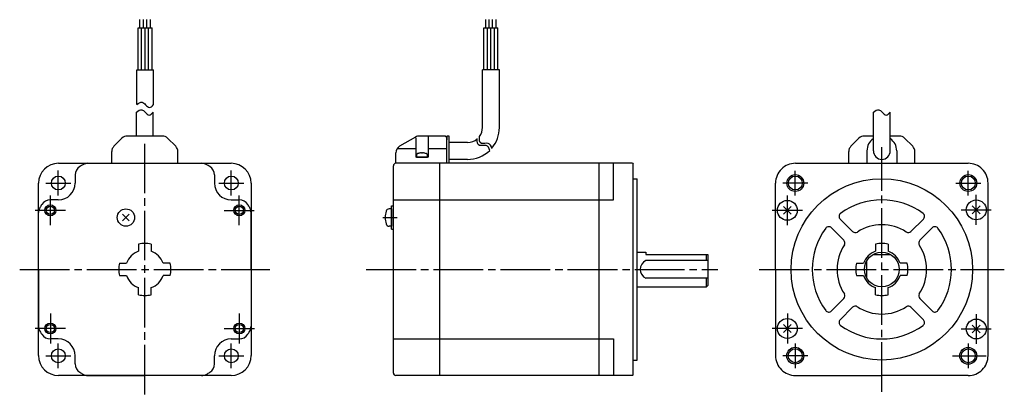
# Model space of a CAD drawing. Extents: x -347 to 49, y -50 to 101.
import ezdxf

# ---------------------------------------------------------------- set-up
doc = ezdxf.new("R2010")
doc.units = 0
doc.header["$MEASUREMENT"] = 0
doc.header["$PDSIZE"] = -0.5
doc.linetypes.add('CENTER', pattern=[27, 20, -2, 3, -2])
doc.layers.get('0').update_dxf_attribs({"linetype": 'CONTINUOUS'})

# ---------------------------------------------------------------- blocks, each defined once
blk = doc.blocks.new('A$C218608AE')
for p, q in [((-298.47, 97.29), (-298.47, 100.64)), ((-297.07, 97.29), (-297.07, 100.64)), ((-295.67, 97.29), (-295.67, 100.64)), ((-294.27, 97.29), (-294.27, 100.64)), ((-159.37, 97.29), (-159.37, 100.64)), ((-157.97, 97.29), (-157.97, 100.64)), ((-156.57, 97.29), (-156.57, 100.64)), ((-155.17, 97.29), (-155.17, 100.64)), ((-299.17, 80.4), (-299.17, 97.29)), ((-299.17, 97.29), (-293.57, 97.29)), ((-297.77, 80.4), (-297.77, 97.29)), ((-296.37, 80.4), (-296.37, 97.29)), ((-294.97, 80.4), (-294.97, 97.29)), ((-293.57, 80.4), (-293.57, 97.29)), ((-160.07, 97.29), (-154.47, 97.29)), ((-160.07, 80.4), (-160.07, 97.29)), ((-158.67, 80.4), (-158.67, 97.29)), ((-157.27, 80.4), (-157.27, 97.29)), ((-155.87, 80.4), (-155.87, 97.29)), ((-154.47, 80.4), (-154.47, 97.29)), ((-154.47, 86.36), (-154.47, 91.25)), ((-299.77, 66.39), (-299.77, 80.4)), ((-299.77, 80.4), (-292.97, 80.4)), ((-292.97, 66.39), (-292.97, 80.4)), ((-153.87, 80.4), (-160.67, 80.4)), ((-160.67, 57.15), (-160.67, 80.4)), ((-153.87, 57.15), (-153.87, 80.4)), ((-299.9, 53.75), (-299.9, 63.34)), ((-293.1, 53.75), (-293.1, 63.34)), ((-3.4, 47.75), (-3.4, 63.34)), ((3.4, 47.75), (3.4, 63.34)), ((-308.92, 49.63), (-305.68, 52.87)), ((-293.1, 53.75), (-303.56, 53.75)), ((-289.44, 53.75), (-293.1, 53.75)), ((-287.32, 52.87), (-284.08, 49.63)), ((-187.54, 53.35), (-194, 49.62)), ((-187.5, 53.08), (-187.5, 45.25)), ((-175.5, 53.75), (-186.04, 53.75)), ((-182.5, 53.75), (-182.5, 45.25)), ((-175.5, 53.75), (-175, 53.25)), ((-174, 53.75), (-175, 53.75)), ((-175, 53.75), (-175, 52.25)), ((-175, 42.75), (-175, 53.25)), ((-174, 42.75), (-174, 53.75)), ((-12.42, 49.63), (-9.18, 52.87)), ((-3.4, 53.75), (-7.06, 53.75)), ((7.06, 53.75), (3.4, 53.75)), ((9.18, 52.87), (12.42, 49.63)), ((-194.95, 48.75), (-187.5, 48.75)), ((-182.5, 48.75), (-175, 48.75)), ((-166.67, 51.15), (-174, 51.15)), ((-6, 47.75), (-6, 42.75)), ((6, 47.75), (6, 42.75)), ((-309.8, 42.75), (-309.8, 47.51)), ((-283.2, 42.75), (-283.2, 47.51)), ((-195.5, 42.75), (-195.5, 47.02)), ((-182.5, 45.25), (-187.5, 45.25)), ((-166.67, 44.35), (-174, 44.35)), ((-13.3, 42.75), (-13.3, 47.51)), ((13.3, 42.75), (13.3, 47.51)), ((-331.25, 42.75), (-261.75, 42.75)), ((-319.37, 42.75), (-273.63, 42.75)), ((-196.5, -41.75), (-196.5, 41.75)), ((-100.3, 42.75), (-195.5, 42.75)), ((-177.8, -42.45), (-177.8, 42.75)), ((-113.7, -42.75), (-113.7, 42.75)), ((-108, 28), (-108, 42.75)), ((-100.3, 42.75), (-100, 42.45)), ((-100, -42.45), (-100, 42.45)), ((-34.75, 42.75), (34.75, 42.75)), ((-324.5, 38.06), (-324.5, 34.8)), ((-268.5, 38.06), (-268.5, 34.79)), ((-100, 36.51), (-98.48, 36.51)), ((-98.48, -36.51), (-98.48, 36.51)), ((-339.25, -34.75), (-339.25, 34.75)), ((-253.75, 34.75), (-253.75, -34.75)), ((-42.75, 0), (-42.75, 34.75)), ((42.74, -34.91), (42.75, 34.75)), ((-331.3, 28), (-334.56, 28)), ((-261.7, 27.99), (-258.43, 27.99)), ((-196.5, 28), (-108, 28)), ((-197.2, 24.41), (-198.18, 24.41)), ((-197.2, 16.21), (-197.2, 25.61)), ((-197.2, 25.61), (-196.5, 25.61)), ((-197.2, 24.41), (-197.2, 17.41)), ((-39.6, 22.21), (-36.41, 25.39)), ((-39.6, 25.39), (-36.41, 22.21)), ((36.41, 22.4), (39.6, 25.59)), ((36.41, 25.59), (39.6, 22.4)), ((-339.25, 0), (-339.25, 22.88)), ((-305.49, 19.53), (-302.73, 22.29)), ((-305.49, 22.29), (-302.73, 19.53)), ((-253.76, -0.01), (-253.75, 22.87)), ((-16.76, 20.29), (-11.73, 15.26)), ((11.73, 15.26), (16.76, 20.29)), ((-197.2, 17.41), (-198.18, 17.41)), ((-197.2, 16.21), (-196.5, 16.21)), ((-20.29, 16.76), (-15.26, 11.73)), ((15.26, 11.73), (20.29, 16.76)), ((-299, 10.2), (-299, 7.34)), ((-294, 10.2), (-294, 7.34)), ((-2.5, 10.2), (-2.5, 7.34)), ((2.5, 10.2), (2.5, 7.34)), ((-98.48, 7), (-95, 7)), ((-95, 7), (-95, 6.2)), ((-94.8, 6), (-70, 6)), ((-70.5, 3.57), (-70.5, 6)), ((-70, 6), (-70, -6.5)), ((-3.61, 6), (3.61, 6)), ((-306.7, 2.5), (-303.84, 2.5)), ((-286.3, 2.5), (-289.17, 2.5)), ((-70, 3.57), (-95, 3.57)), ((-10.2, 2.5), (-7.34, 2.5)), ((-6.02, -3.57), (-6.02, 3.57)), ((10.2, 2.5), (7.33, 2.5)), ((-339.25, 0), (-339.25, -22.88)), ((-306.7, -2.5), (-303.84, -2.5)), ((-286.3, -2.5), (-289.17, -2.5)), ((-253.76, -0.01), (-253.76, -22.89)), ((-70, -3.57), (-95, -3.57)), ((-70.5, -7), (-70.5, -3.57)), ((-42.75, 0), (-42.75, -34.75)), ((-10.2, -2.5), (-7.34, -2.5)), ((10.2, -2.5), (7.33, -2.5)), ((-299, -10.2), (-299, -7.34)), ((-294, -10.2), (-294, -7.34)), ((-98.48, -7), (-70.5, -7)), ((-70.5, -7), (-70, -6.5)), ((-2.5, -10.2), (-2.5, -7.34)), ((2.5, -10.2), (2.5, -7.34)), ((-20.29, -16.75), (-15.26, -11.73)), ((15.26, -11.73), (20.29, -16.75)), ((-16.76, -20.29), (-11.73, -15.26)), ((11.73, -15.26), (16.76, -20.29)), ((-39.6, -25.39), (-36.41, -22.21)), ((-39.6, -22.21), (-36.41, -25.39)), ((36.41, -25.59), (39.59, -22.41)), ((36.41, -22.41), (39.59, -25.59)), ((-331.3, -28), (-334.56, -28)), ((-261.71, -28.01), (-258.44, -28.01)), ((-196.5, -28), (-108, -28)), ((-108, -28), (-108, -42.75)), ((-324.5, -38.07), (-324.5, -34.8)), ((-268.51, -38.07), (-268.51, -34.81)), ((-100, -36.51), (-98.48, -36.51)), ((-261.75, -42.75), (-331.25, -42.75)), ((-319.38, -42.75), (-296.51, -42.75)), ((-273.63, -42.76), (-296.5, -42.75)), ((-100.3, -42.75), (-195.5, -42.75)), ((-100, -42.45), (-100.3, -42.75)), ((-34.75, -42.75), (-0.01, -42.75)), ((34.74, -42.76), (0, -42.75))]:
    blk.add_line(p, q)
at = {"linetype": 'CENTER'}
for p, q in [((-296.5, -50.34), (-296.5, 50.75)), ((0, -49.28), (0, 49.28)), ((0, -49.28), (0, 49.28)), ((-331.3, 29.8), (-331.3, 39.8)), ((-261.7, 29.8), (-261.7, 39.8)), ((-336.3, 34.8), (-326.3, 34.8)), ((-266.7, 34.8), (-256.7, 34.8)), ((-334.51, 17.82), (-334.51, 29.85)), ((-258.49, 17.82), (-258.49, 29.85)), ((-38.01, 17.82), (-38.01, 29.85)), ((38, 18.02), (38.01, 30.04)), ((-328.46, 23.8), (-340.55, 23.8)), ((-328.45, 23.8), (-340.55, 23.8)), ((-264.55, 23.8), (-252.45, 23.8)), ((-264.54, 23.8), (-252.45, 23.8)), ((-31.95, 23.8), (-44.05, 23.8)), ((-31.96, 23.8), (-44.05, 23.8)), ((31.95, 24), (44.04, 24)), ((31.96, 24), (44.05, 24)), ((-200.75, 20.91), (-194.93, 20.91)), ((-346.84, 0), (-246.16, 0)), ((-49.28, 0), (49.28, 0)), ((-207.39, 0), (-66.01, 0)), ((-334.51, -17.83), (-334.51, -29.85)), ((-258.49, -17.83), (-258.49, -29.85)), ((-38.01, -17.82), (-38.01, -29.85)), ((38, -18.02), (38, -30.05)), ((-328.46, -23.8), (-340.56, -23.8)), ((-328.45, -23.8), (-340.55, -23.8)), ((-264.55, -23.8), (-252.45, -23.8)), ((-264.54, -23.8), (-252.44, -23.8)), ((-31.96, -23.8), (-44.05, -23.8)), ((-31.95, -23.8), (-44.05, -23.8)), ((31.95, -24), (44.04, -24)), ((-331.3, -39.8), (-331.3, -29.8)), ((-261.7, -39.8), (-261.7, -29.8)), ((-336.3, -34.8), (-326.3, -34.8)), ((-266.7, -34.8), (-256.7, -34.8)), ((28.43, -34.81), (41.96, -34.82))]:
    blk.add_line(p, q, dxfattribs=at)
at = {"extrusion": (1, -1e-16, -2e-16)}
blk.add_line((-184.77, 46.82), (-185.23, 46.82), dxfattribs=at)
at = {"linetype": 'CENTER', "ltscale": 0.5}
for p, q in [((-34.8, 29.81), (-34.8, 39.79)), ((34.8, 29.81), (34.8, 39.79)), ((-29.81, 34.8), (-39.79, 34.8)), ((29.81, 34.8), (39.79, 34.8)), ((-34.81, -29.8), (-34.82, -39.77)), ((34.79, -29.83), (34.78, -39.8)), ((-29.83, -34.79), (-39.8, -34.78))]:
    blk.add_line(p, q, dxfattribs=at)
blk.add_lwpolyline([(-186.22, 46.82), (-186.24, 46.82, 0.018764), (-186.67, 46.71, 0.333667), (-187.25, 45.94), (-187.25, 45.25), (-182.75, 45.25), (-182.75, 45.94, 0.333667), (-183.33, 46.71, 0.018764), (-183.76, 46.82), (-183.78, 46.82)], format="xyb")
for centre, radius in [((-331.3, 34.8), 2.8), ((-261.7, 34.8), 2.8), ((-34.8, 34.8), 3.4), ((-34.8, 34.8), 2.8), ((0, 0), 36.51), ((34.8, 34.8), 3.4), ((34.8, 34.8), 2.8), ((-38.01, 23.8), 4), ((38, 24), 4), ((-334.51, 23.8), 2.2), ((-334.51, 23.8), 1.65), ((-304.11, 20.91), 3.5), ((-258.49, 23.8), 2.2), ((-258.49, 23.8), 1.65), ((0, 0), 7), ((-38.01, -23.8), 4), ((-334.51, -23.8), 2.2), ((-334.51, -23.8), 1.65), ((-258.49, -23.8), 2.2), ((-258.49, -23.8), 1.65), ((38, -24), 4), ((-34.82, -34.78), 3.4), ((34.78, -34.82), 3.4), ((-331.3, -34.8), 2.8), ((-261.7, -34.8), 2.8), ((-34.82, -34.78), 2.8), ((34.78, -34.82), 2.8)]:
    blk.add_circle(centre, radius)
for centre, radius, start, end in [((-166.67, 57.15), 6, 323.3144, 0), ((-166.67, 57.15), 12.8, 319.8527, 0), ((-303.56, 50.75), 3, 90, 135), ((-289.44, 50.75), 3, 45, 90), ((-186.04, 50.75), 3, 90, 120), ((-166.67, 57.15), 6, 270, 310.8807), ((-7.06, 50.75), 3, 90, 135), ((0, 47.75), 6, 124.5088, 180), ((0, 47.75), 6, 0, 55.4725), ((7.06, 50.75), 3, 45, 90), ((-306.8, 47.51), 3, 135, 180), ((-286.2, 47.51), 3, 0, 45), ((-192.5, 47.02), 3, 120, 180), ((-166.67, 57.15), 12.8, 270, 314.2196), ((-10.3, 47.51), 3, 135, 180), ((0, 47.75), 3.4, 180, 0), ((10.3, 47.51), 3, 0, 45), ((-331.25, 34.75), 8, 90, 180), ((-261.75, 34.75), 8, 0, 90), ((-195.5, 41.75), 1, 90, 180), ((-195.5, 41.75), 1, 90, 180), ((-195.5, 41.75), 1, 90, 180), ((-34.75, 34.75), 8, 90, 180.0014), ((34.75, 34.75), 8, 359.989, 90), ((-331.3, 34.8), 6.8, 270, 0), ((-261.7, 34.79), 6.8, 179.9904, 269.9904), ((-334.56, 24), 4, 90, 147.7689), ((-258.44, 23.99), 4, 32.2215, 89.9904), ((0, 0), 28, 53.6816, 126.3184), ((-335.25, 22.88), 4, 149.4416, 180), ((-296.5, 0), 49, 147.7689, 149.4416), ((-296.51, 0), 49, 30.5488, 32.2215), ((-257.75, 22.87), 4, 359.9904, 30.5488), ((-198.18, 23.11), 1.3, 90.0005, 163.3977), ((-190.8, 20.91), 9, 163.3982, 196.6016), ((-15.7, 21.35), 1.5, 126.3184, 225.5754), ((15.69, 21.35), 1.5, 315, 53.6816), ((-198.18, 18.71), 1.3, 196.6021, 269.9992), ((0, 0), 28, 143.6815, 216.3184), ((-21.35, 15.7), 1.5, 45, 143.6815), ((0, 0), 18, 56.837, 123.1629), ((21.35, 15.7), 1.5, 36.3184, 134.9999), ((0, 0), 28, 323.6814, 36.3184), ((-10.67, 16.32), 1.5, 225.0001, 303.717), ((10.67, 16.32), 1.5, 235.9174, 315), ((-296.5, 0), 10.5, 90, 103.7741), ((-296.5, 0), 10.5, 76.2259, 90), ((0, 0), 18, 146.837, 213.163), ((-16.32, 10.67), 1.5, 326.8369, 45), ((0, 0), 10.5, 90, 103.7741), ((0, 0), 10.5, 76.2259, 90), ((16.32, 10.67), 1.5, 134.9999, 214.0323), ((0, 0), 18, 326.8369, 33.163), ((-296.5, 0), 7.75, 108.8191, 161.1809), ((-296.5, 0), 7.75, 18.8191, 71.1809), ((-94.8, 6.2), 0.2, 180, 270), ((0, 0), 7.75, 108.8191, 161.1809), ((0, 0), 7.75, 18.8191, 71.1809), ((-296.5, 0), 10.5, 166.2259, 180), ((-296.5, 0), 10.5, 180, 193.7741), ((-296.5, 0), 10.5, 0, 13.7741), ((-296.5, 0), 10.5, 346.2259, 0), ((-93.2, 0), 4, 116.7455, 243.2545), ((0, 0), 10.5, 166.2259, 180), ((0, 0), 10.5, 180, 193.7741), ((0, 0), 10.5, 0, 13.7741), ((0, 0), 10.5, 346.2259, 0), ((-296.5, 0), 7.75, 198.8191, 251.1809), ((-296.5, 0), 7.75, 288.8191, 341.1809), ((0, 0), 7.75, 198.8191, 251.1809), ((0, 0), 7.75, 288.8191, 341.1809), ((-296.5, 0), 10.5, 256.2259, 270), ((-296.5, 0), 10.5, 270, 283.7741), ((-16.32, -10.67), 1.5, 315, 33.163), ((0, 0), 10.5, 256.2259, 270), ((0, 0), 10.5, 270, 283.7741), ((16.32, -10.67), 1.5, 146.4498, 225), ((-10.67, -16.32), 1.5, 56.837, 134.9999), ((0, 0), 18, 236.837, 303.1628), ((10.67, -16.32), 1.5, 45, 123.1629), ((-21.35, -15.69), 1.5, 216.3184, 315), ((21.35, -15.69), 1.5, 225.0001, 323.8467), ((-335.25, -22.88), 4, 180.0005, 210.5589), ((-257.76, -22.89), 4, 329.4315, 359.9899), ((-15.7, -21.35), 1.5, 134.9999, 233.6816), ((0, 0), 28, 233.6816, 306.3181), ((15.69, -21.35), 1.5, 306.3184, 45), ((-296.5, 0), 49, 210.5589, 212.2316), ((-334.56, -24), 4, 212.2316, 270.0005), ((-258.44, -24.01), 4, 269.9899, 327.7588), ((-296.51, 0), 49, 327.7588, 329.4315), ((-331.3, -34.8), 6.8, 0.0005, 90.0005), ((-261.71, -34.81), 6.8, 89.9899, 179.9899), ((-331.25, -34.75), 8, 180, 270), ((-261.75, -34.75), 8, 270, 0), ((-34.75, -34.75), 8, 179.9992, 270.0005), ((34.74, -34.76), 8, 269.9899, 359.9913), ((-195.5, -41.75), 1, 180, 270)]:
    blk.add_arc(centre, radius, start, end)
at = {"ltscale": 0.779656}
for centre, radius, start, end in [((-320.5, 38.06), 4, 122.2305, 180), ((-296.5, 0), 49, 120.5539, 122.2305), ((-319.37, 38.75), 4, 90, 120.5539), ((-273.63, 38.75), 4, 59.4461, 90), ((-296.5, 0), 49, 57.7599, 59.4461), ((-272.5, 38.06), 4, 359.9904, 57.7599), ((-320.5, -38.07), 4, 180.0005, 237.77), ((-272.51, -38.07), 4, 302.2204, 359.9899), ((-296.5, 0), 49, 237.77, 239.4416), ((-319.38, -38.75), 4, 239.4416, 270.0005), ((-273.63, -38.76), 4, 269.9899, 300.5488), ((-296.5, 0), 49, 300.5488, 302.2204)]:
    blk.add_arc(centre, radius, start, end, dxfattribs=at)
for centre, major_axis, ratio, start_param, end_param in [((-185, 40.95), (0, 5.99), 0.999848, 0.094531, 0.203406), ((-185.18, 40.95), (0, 5.98), 0.913545, 0.028904, 0.070845), ((-185.41, 40.95), (0, 5.98), 0.406737, -0.070845, -0.028904), ((-185.25, 40.95), (0, 5.99), 0.017452, -0.203062, -0.094531), ((-185.25, 40.95), (0, 5.99), 0.017452, -0.203406, -0.094531), ((-184.75, 40.95), (0, 5.99), 0.017452, 0.094531, 0.203406), ((-184.59, 40.95), (0, 5.98), 0.406737, 0.028904, 0.070845), ((-184.82, 40.95), (0, 5.98), 0.913545, -0.070845, -0.028904), ((-185, 40.95), (0, 5.99), 0.999848, -0.203406, -0.094531)]:
    blk.add_ellipse(centre, major_axis=major_axis, ratio=ratio, start_param=start_param, end_param=end_param)
for points, knots in [([(-299.77, 66.39), (-299.03, 66.95), (-297.74, 67.92), (-296.16, 66.37), (-294.65, 64.64), (-293.54, 65.79), (-292.97, 66.39)], [0, 0, 0, 0, 2.381773, 4.112787, 6.02178, 8.090052, 8.090052, 8.090052, 8.090052]), ([(-299.9, 63.34), (-299.16, 63.91), (-297.87, 64.88), (-296.29, 63.32), (-294.78, 61.59), (-293.67, 62.75), (-293.1, 63.34)], [0, 0, 0, 0, 2.381773, 4.112787, 6.02178, 8.090052, 8.090052, 8.090052, 8.090052]), ([(-3.4, 63.34), (-2.66, 63.91), (-1.37, 64.88), (0.21, 63.32), (1.72, 61.59), (2.83, 62.75), (3.4, 63.34)], [0, 0, 0, 0, 2.381773, 4.112787, 6.02178, 8.090052, 8.090052, 8.090052, 8.090052]), ([(-157.71, 47.89), (-158.02, 48.9), (-158.83, 50.55), (-162.67, 49.25), (-162.83, 51.37), (-162.73, 52.78)], [0.687546, 0.687546, 0.687546, 0.687546, 2.47464, 4.232669, 6.396034, 6.396034, 6.396034, 6.396034]), ([(-156.83, 48.74), (-157.14, 49.75), (-157.96, 51.41), (-161.8, 50.1), (-161.96, 52.23), (-161.85, 53.64)], [0.687546, 0.687546, 0.687546, 0.687546, 2.47464, 4.232669, 6.396034, 6.396034, 6.396034, 6.396034])]:
    blk.add_open_spline(points, degree=3, knots=knots)
for p in [(-185, 45.25), (-38.01, 23.8), (38, 24), (-304.11, 20.91), (-197.2, 20.91), (-38.01, -23.8), (38, -24)]:
    blk.add_point(p)

msp = doc.modelspace()

# ---------------------------------------------------------------- block references
msp.add_blockref('A$C218608AE', (0, 0))

doc.saveas('drawing.dxf')
